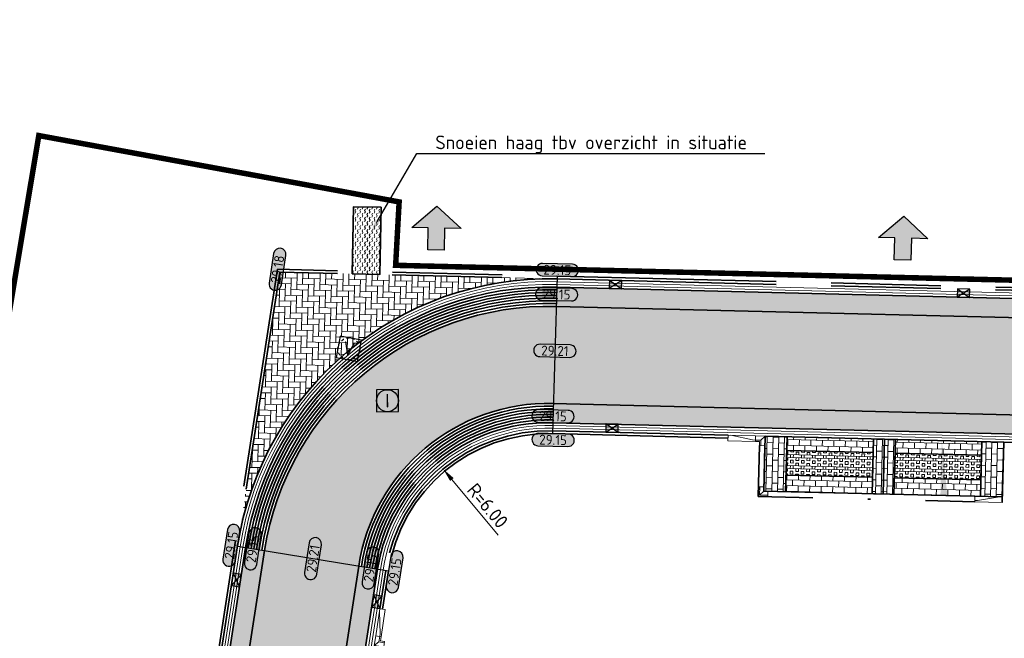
# Model space of a CAD drawing. Header units: metres. Extents: x 199937 to 201628, y 374508 to 375260.
# Tile 139 of 183: x 201252 to 201288, y 375045 to 375068. Entities that reach past the tile are written whole.
import ezdxf
from ezdxf import colors
from ezdxf.entities.mleader import LeaderData, LeaderLine
from ezdxf.enums import TextEntityAlignment as Align
from ezdxf.math import Vec2, Vec3

# ---------------------------------------------------------------- set-up
doc = ezdxf.new("R2010")
doc.units = ezdxf.units.M
for name, pattern in [('HIDDENX2', [0.75, 0.5, -0.25]), ('VH-GELEIDEBAND', [6, 2, -2, 0, -2]), ('VH-OPSLUITBAND_100X200', [16, 8, -2, 4, -2]), ('XX-PROJECTGRENS', [18, 12, -3, 0, -3])]:
    doc.linetypes.add(name, pattern=pattern)
doc.layers.add('000___INRIT-PIJL', color=252, linetype='Continuous')
for name, color, linetype, lineweight in [('B-WE-RI-VWA_RIOOLPUT_VALPUT-S', 20, 'Continuous', 25), ('N-WE-GR-BEPLANTING-A', 92, 'Continuous', 0), ('N-WE-OG-HOOGTELIJN-G', 7, 'Continuous', 25), ('N-WE-RI-ITR_RIOOLPUT-S', 84, 'Continuous', 25), ('N-WE-RI-KOLK-S', 7, 'Continuous', 25), ('N-WE-VH-DWARSHELLING-S', 7, 'Continuous', 25), ('N-WE-VH-GOOT-G', 170, 'Continuous', 35), ('N-WE-VH-KANTOPSLUITING_GELEIDEBAND_50 200-G', 20, 'VH-GELEIDEBAND', 35), ('N-WE-VH-KANTOPSLUITING_GELEIDEBAND_50 200_250_HOEKSTUK-S', 20, 'Continuous', 25), ('N-WE-VH-KANTOPSLUITING_GELEIDEBAND_50 200_250_INRITVERLOOPBAND-S', 20, 'Continuous', 25), ('N-WE-VH-KANTOPSLUITING_OPSLUITBAND_100X200-G', 150, 'VH-OPSLUITBAND_100X200', 35), ('N-WE-VH-KANTVERHARDING_STREKLAAG-G', 60, 'Continuous', 18), ('N-WE-VH-VERHARDING_BETONSTRAATSTEEN-G', 252, 'Continuous', 35), ('N-WE-VH-VERHARDING_GRASBETONSTEEN-A', 72, 'Continuous', 18), ('N-WE-VH-VERHARDING_GRASBETONSTEEN-G', 70, 'Continuous', 35), ('N-WE-VW-MARKERING_PARKEERVAK-G', 7, 'Continuous', 35), ('X-XX-AL-HOOGTELABEL-S', 7, 'Continuous', 25), ('X-XX-AL-M-200', 7, 'Continuous', 18), ('X-XX-AL-T25', 7, 'Continuous', 25)]:
    doc.layers.add(name, color=color, linetype=linetype, lineweight=lineweight)
for name, color, linetype, lineweight, true_color in [('N-WE-GR-BEPLANTING-G', 80, 'Continuous', 35, 0x3fff00), ('N-WE-VH-VERHARDING_BETONSTRAATSTEEN_HEIDE-A', 7, 'Continuous', 0, 0x986657), ('N-WE-VH-VERHARDING_BETONSTRAATSTEEN_ROOD-A', 7, 'Continuous', 0, 0xa92c0a)]:
    doc.layers.add(name, color=color, linetype=linetype, lineweight=lineweight, true_color=true_color)
doc.layers.add('N-WE-KG-GRENS_PROJECT-G', color=7, linetype='XX-PROJECTGRENS', lineweight=35, transparency=0.45)
doc.layers.add('X-XX-AL-HULPLIJN-G', color=7, linetype='Continuous', lineweight=18, plot=False)
doc.styles.add('NLCS-ISO', font='NLCS-ISO.ttf')
doc.styles.add('NLCS-ISO-ANNOTATIEF-T18', font='NLCS-ISO.ttf', dxfattribs={"height": 1.8})
doc.styles.add('NLCS-ISO-ANNOTATIEF-T25', font='NLCS-ISO.ttf', dxfattribs={"height": 2.5})
doc.styles.add('NLCS-ISO-M200-T25', font='NLCS-ISO.ttf', dxfattribs={"height": 0.5})
doc.dimstyles.new('NLCS-M200-T25-PIJL_L2_H1', dxfattribs={"dimscale": 0.2, "dimtxt": 2.5, "dimasz": 2.5, "dimexe": 2, "dimexo": 2, "dimgap": 0.7, "dimtad": 1, "dimzin": 0, "dimdsep": 46, "dimtxsty": 'NLCS-ISO-M200-T25', "dimcen": 0, "dimdle": 2, "dimclrd": 256, "dimclre": 256, "dimclrt": 256, "dimadec": 1, "dimazin": 0, "dimtfac": 1, "dimtdec": 3, "dimtofl": 0, "dimtmove": 0, "dimatfit": 3, "dimfxl": 2, "dimfxlon": 1, "dimtfillclr": 256, "dimtolj": 1, "dimtzin": 0, "dimlwd": -1, "dimlwe": -1, "dimarcsym": 0})
pattern_1 = [(178.58, (201261.3818952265, 375058.6776140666), (-0.2151395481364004, -0.204731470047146), [0.63, -0.21]), (88.57999999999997, (201261.3714871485, 375058.2577430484), (-0.2151395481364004, -0.204731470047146), [0.63, -0.21])]
pattern_2 = [(261.21, (201261.3818952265, 375058.6776140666), (0.1754427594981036, -0.2396243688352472), [0.6299999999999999, -0.21]), (171.21, (201261.7969623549, 375058.6134324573), (0.1754427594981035, -0.2396243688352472), [0.63, -0.21])]
pattern_3 = [(268.58236706, (201279.059164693, 375052.5991040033), (0.2047403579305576, -0.2151310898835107), [0.21, -0.21]), (358.58236706, (201279.059164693, 375052.5991040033), (0.005195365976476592, 0.2099357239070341), [])]
pattern_4 = [(358.58236706, (201123.740729, 375003.373236), (0.2151310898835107, 0.2047403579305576), [0.21, -0.21]), (88.58236706, (201123.740729, 375003.373236), (-0.2099357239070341, 0.005195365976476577), [])]
pattern_5 = [(358.58236706, (201123.7503515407, 375003.4730284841), (0.009895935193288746, 0.3998775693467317), []), (358.58236706, (201123.7478775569, 375003.3730590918), (0.009895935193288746, 0.3998775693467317), []), (268.58236706, (201123.7503515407, 375003.4730284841), (0.3998775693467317, -0.009895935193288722), [-0.09999999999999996, 0.09999999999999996]), (268.58236706, (201123.850320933, 375003.4705545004), (0.3998775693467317, -0.009895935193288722), [-0.09999999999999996, 0.09999999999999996]), (268.58236706, (201123.9502903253, 375003.4680805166), (0.3998775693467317, -0.009895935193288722), [0.09999999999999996, -0.09999999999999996]), (268.58236706, (201124.0502597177, 375003.4656065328), (0.3998775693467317, -0.009895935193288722), [0.09999999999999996, -0.09999999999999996]), (358.58236706, (201123.7454035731, 375003.2730896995), (0.009895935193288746, 0.3998775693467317), [0.1, -0.1]), (358.58236706, (201123.7429295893, 375003.1731203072), (0.009895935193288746, 0.3998775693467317), [0.1, -0.1])]

# ---------------------------------------------------------------- blocks, each defined once
blk = doc.blocks.new('inrit')
h = blk.add_hatch(color=256)
h.dxf.hatch_style = 1
h.paths.add_polyline_path([(0.3000000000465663, 1), (-0.300000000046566, 1), (-0.3000000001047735, 1.799999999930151), (-0.900000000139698, 1.799999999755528), (-2.328301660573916e-10, 2.599999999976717), (0.9000000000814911, 1.799999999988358), (0.2999999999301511, 1.799999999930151)])
at = {"color": 3, "flags": 128}
blk.add_lwpolyline([(0.3000000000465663, 1), (-0.300000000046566, 1), (-0.3000000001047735, 1.799999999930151), (-0.900000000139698, 1.799999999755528), (-2.328301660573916e-10, 2.599999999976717), (0.9000000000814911, 1.799999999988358), (0.2999999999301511, 1.799999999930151), (0.3000000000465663, 1)], dxfattribs=at)
blk = doc.blocks.new('SVH-GELEIDEBAND HOEKSTUK_50 200X250_L350_H90UITW_HD-MM')
at = {"linetype": 'Continuous', "lineweight": 0}
for p, q in [((200, 150), (-1.4210854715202e-14, 150)), ((200, 350), (200, 150)), ((200, 150), (350, 0))]:
    blk.add_line(p, q, dxfattribs=at)
blk.add_lwpolyline([(-1.4210854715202e-14, 200), (150, 200), (150, 350), (350, 350), (350, 0), (-4.263256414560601e-14, 0)], close=True, dxfattribs=at)
blk = doc.blocks.new('SVH-GELEIDEBAND INRITVERLOOPBAND_50 200X200_RECHTS_L1000_HD-MM')
at = {"linetype": 'Continuous', "lineweight": 0}
blk.add_lwpolyline([(0, 0), (-1000, 1.13686837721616e-13), (-1000, 200.0000000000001), (0, 200)], close=True, dxfattribs=at)
blk.add_lwpolyline([(-900, 1.023181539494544e-13), (-100, 150), (0, 150)], dxfattribs=at)
blk = doc.blocks.new('SVH-GELEIDEBAND INRITVERLOOPBAND_50 200X200_LINKS_L1000_HD-MM')
at = {"linetype": 'Continuous', "lineweight": 0}
blk.add_lwpolyline([(0, 0), (1000, 1.13686837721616e-13), (1000, 200.0000000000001), (0, 200)], close=True, dxfattribs=at)
blk.add_lwpolyline([(900, 1.023181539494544e-13), (100, 150), (0, 150)], dxfattribs=at)
blk = doc.blocks.new('SVH-GELEIDEBAND HOEKSTUK_50 200X250_L150_H90INW_HD-MM')
at = {"linetype": 'Continuous', "lineweight": 0}
blk.add_line((150, 0), (300, 150), dxfattribs=at)
blk.add_lwpolyline([(150, 0), (0, 0), (0, 200), (350, 200), (350, -150), (150, -150)], close=True, dxfattribs=at)
blk.add_lwpolyline([(300, -150), (300, 150), (0, 150)], dxfattribs=at)
blk = doc.blocks.new('*U283')
h = blk.add_hatch(color=253)
h.dxf.hatch_style = 1
edge = h.paths.add_edge_path()
edge.add_line((2.726055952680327, 1.132202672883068), (-2.726055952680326, 1.132202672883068))
edge.add_arc((-2.726055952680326, 0), 1.132202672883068, 90, 270)
edge.add_line((-2.726055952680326, -1.132202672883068), (2.726055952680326, -1.132202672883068))
edge.add_arc((2.726055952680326, 3.697785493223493e-32), 1.132202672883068, 270, 450)
blk.add_lwpolyline([(2.726055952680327, 1.132202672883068), (-2.726055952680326, 1.132202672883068, 0.9999999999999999), (-2.726055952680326, -1.132202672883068), (2.726055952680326, -1.132202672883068, 0.9999999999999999)], format="xyb", close=True)
at = {"style": 'NLCS-ISO-ANNOTATIEF-T18'}
blk.add_attdef('HGT', text='', height=1.8, dxfattribs=at).set_placement((-0.002853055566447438, -0.0004570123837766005), align=Align.MIDDLE_CENTER)
blk = doc.blocks.new('SRI-PUT_INSPECTIE-SO')
at = {"lineweight": -3, "flags": 128}
blk.add_lwpolyline([(-1.999999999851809, -2.000000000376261), (2.000000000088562, -2.000000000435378), (2.000000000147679, 1.999999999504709), (-2.00000000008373, 1.999999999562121)], close=True, dxfattribs=at)
at = {"lineweight": -3, "ltscale": 1.5}
blk.add_circle((0, -7.105427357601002e-14), 1.999999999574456, dxfattribs=at)
at = {"ltscale": 0.1, "style": 'NLCS-ISO'}
blk.add_text('I', height=2.5, dxfattribs=at).set_placement((-0.002795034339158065, -0.007140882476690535), align=Align.MIDDLE_CENTER)
blk = doc.blocks.new('SRI-PUT_VALPUT-SO')
at = {"lineweight": -3, "flags": 128}
blk.add_lwpolyline([(-1.999999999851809, -2.00000000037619), (2.000000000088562, -2.000000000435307), (2.000000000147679, 1.99999999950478), (-2.00000000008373, 1.999999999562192)], close=True, dxfattribs=at)
at = {"linetype": 'HIDDENX2', "lineweight": -3, "ltscale": 0.25}
blk.add_circle((0, 0), 1.999999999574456, dxfattribs=at)
at = {"ltscale": 0.1, "style": 'NLCS-ISO'}
blk.add_text('V', height=2.5, dxfattribs=at).set_placement((-0.002795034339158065, -0.007140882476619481), align=Align.MIDDLE_CENTER)
blk = doc.blocks.new('*U428')
blk.add_solid([(0, 0), (2.469658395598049, 0.25), (4.939316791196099, 0)])
blk = doc.blocks.new('*U429')
blk.add_solid([(0, 0), (0, -0.25), (2.000045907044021, 0)])
blk = doc.blocks.new('*U430')
blk.add_solid([(0, 0), (0, -0.25), (4.939316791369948, 0)])
blk = doc.blocks.new('*D551')
at = {"layer": 'Defpoints', "color": 0, "transparency": 16777216}
for p in [(201267.3332985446, 375051.5032542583), (201271.172654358, 375046.8924683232)]:
    blk.add_point(p, dxfattribs=at)
at = {"layer": 'X-XX-AL-M-200', "transparency": 16777216}
blk.add_line((201269.3361624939, 375049.0979609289), (201267.6532448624, 375051.1190220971), dxfattribs=at)
blk.add_solid([(201267.7172835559, 375051.1723464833), (201267.5892061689, 375051.0656977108), (201267.3332985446, 375051.5032542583)], dxfattribs=at)
at = {"layer": 'X-XX-AL-M-200', "transparency": 16777216, "insert": (201268.9543779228, 375050.1659335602), "char_height": 0.5, "attachment_point": 5, "rotation": 309.78381406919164, "style": 'NLCS-ISO-M200-T25', "bg_fill": 3, "box_fill_scale": 1.1, "bg_fill_color": 256, "bg_fill_true_color": 13158600, "bg_fill_transparency": 0}
blk.add_mtext('\\A1;R=6.00', dxfattribs=at)
blk = doc.blocks.new('N-SRI-KOLK_STRAAT_450X300-SO')
h = blk.add_hatch(color=256)
h.dxf.hatch_style = 1
h.paths.add_polyline_path([(-7.127631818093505e-14, 0.7499999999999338), (-1.125000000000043, 1.49999999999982), (-1.125000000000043, 4.75175454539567e-14)])
h.paths.add_polyline_path([(1.1249999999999, 4.75175454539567e-14), (1.1249999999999, 1.49999999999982), (-7.122080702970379e-14, 0.7499999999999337)])
for p, q in [((-1.125000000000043, 4.75175454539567e-14), (1.1249999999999, 1.49999999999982)), ((1.1249999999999, 4.75175454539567e-14), (-1.125000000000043, 1.49999999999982))]:
    blk.add_line(p, q)
at = {"flags": 128}
blk.add_lwpolyline([(-1.125000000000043, 4.75175454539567e-14), (1.1249999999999, 4.75175454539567e-14), (1.1249999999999, 1.49999999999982), (-1.125000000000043, 1.49999999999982)], close=True, dxfattribs=at)

msp = doc.modelspace()

# ---------------------------------------------------------------- hatches: boundary and pattern name
at = {"layer": 'N-WE-GR-BEPLANTING-A', "true_color": 0x52a500}
h = msp.add_hatch(dxfattribs=at)
h.set_pattern_fill('AGR-BEPLANTING_SOORT_02-SO', color=74, scale=0.2, pattern_type=2)
h.set_pattern_definition([(59.99999999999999, (201123.740729, 375003.3732360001), (-0.08660261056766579, 0.1499998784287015), [0.0577352, -0.11547]), (59.99999999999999, (201123.740729, 375003.473236), (-0.08660261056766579, 0.1499998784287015), [0.0577352, -0.11547]), (300.0000000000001, (201123.740729, 375003.473236), (0.1732050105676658, 1.215712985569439e-07), [0.0577352, -0.11547])])
h.paths.add_polyline_path([(201265.0700000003, 375061.0379999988), (201264.070186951, 375061.057335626), (201264.0229009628, 375058.6122560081), (201265.0226094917, 375058.5875158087)])
at = {"layer": 'N-WE-VH-VERHARDING_BETONSTRAATSTEEN_HEIDE-A', "true_color": 0x986657}
h = msp.add_hatch(dxfattribs=at)
h.set_pattern_fill('AVH-HEI_BSS_KEIFRMT_KEPER-SO', color=25, scale=2, angle=178.58, pattern_type=2)
h.set_pattern_definition(pattern_1)
edge = h.paths.add_edge_path()
edge.add_line((201271.4776886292, 375058.1276864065), (201271.4565484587, 375057.4280161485))
edge.add_line((201271.4565484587, 375057.4280161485), (201295.4396990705, 375056.8344653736))
edge.add_arc((201297.299253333, 375106.2333244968), 49.43384695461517, 267.8441945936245, 302.2170747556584)
edge.add_line((201323.6538424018, 375064.4105931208), (201323.6954409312, 375064.4380098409))
edge.add_line((201323.6954409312, 375064.4380098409), (201323.2947894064, 375065.0123095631))
edge.add_line((201323.2947894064, 375065.0123095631), (201323.2746218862, 375064.9990175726))
edge.add_arc((201297.2992533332, 375106.233324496), 48.73384695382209, 267.83891196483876, 302.2086947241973, ccw=False)
edge.add_line((201295.4615409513, 375057.5341391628), (201271.4776886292, 375058.1276864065))
h = msp.add_hatch(dxfattribs=at)
h.set_pattern_fill('AVH-HEI_BSS_KEIFRMT_KEPER-SO', color=25, scale=2, angle=178.58, pattern_type=2)
h.set_pattern_definition(pattern_1)
edge = h.paths.add_edge_path()
edge.add_line((201271.3496561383, 375053.8902311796), (201271.3285153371, 375053.1905400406))
edge.add_line((201271.3285153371, 375053.1905400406), (201295.3080798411, 375052.5971078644))
edge.add_arc((201297.2992533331, 375106.2333244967), 53.67316374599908, 267.8739464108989, 302.2642711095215)
edge.add_line((201325.9513380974, 375060.8475718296), (201326.121853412, 375060.9599549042))
edge.add_line((201326.121853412, 375060.9599549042), (201325.7212018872, 375061.5342546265))
edge.add_line((201325.7212018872, 375061.5342546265), (201325.5718743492, 375061.4358359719))
edge.add_arc((201297.299253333, 375106.2333244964), 52.97316374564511, 267.86928109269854, 302.25687035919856, ccw=False)
edge.add_line((201295.3297381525, 375053.2967861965), (201271.3496561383, 375053.8902311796))
h = msp.add_hatch(dxfattribs=at)
h.set_pattern_fill('AVH-HEI_BSS_KEIFRMT_KEPER-SO', color=25, scale=2, angle=178.58, pattern_type=2)
h.set_pattern_definition(pattern_1)
h.paths.add_polyline_path([(201271.4867487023, 375058.4275450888), (201261.3818952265, 375058.6776140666), (201259.8373010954, 375048.6883784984, -0.3770102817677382)])
h = msp.add_hatch(dxfattribs=at)
h.set_pattern_fill('AVH-HEI_BSS_KEIFRMT_KEPER-SO', color=25, scale=2, angle=261.21, pattern_type=2)
h.set_pattern_definition(pattern_2)
edge = h.paths.add_edge_path()
edge.add_line((201260.8246202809, 375048.5295125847), (201260.13379044, 375048.6426174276))
edge.add_arc((201271.2022405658, 375046.9310649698), 11.20000000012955, 171.2097780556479, 171.2102019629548)
edge.add_line((201260.1337777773, 375048.6425355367), (201254.8323812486, 375014.3572189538))
edge.add_line((201254.8323812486, 375014.3572189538), (201255.5242917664, 375014.2511030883))
edge.add_line((201255.5242917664, 375014.2511030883), (201260.8246202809, 375048.5295125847))
h = msp.add_hatch(dxfattribs=at)
h.set_pattern_fill('AVH-HEI_BSS_KEIFRMT_KEPER-SO', color=25, scale=2, angle=261.21, pattern_type=2)
h.set_pattern_definition(pattern_2)
edge = h.paths.add_edge_path()
edge.add_line((201264.9465643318, 375047.8546548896), (201264.2557367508, 375047.9677593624))
edge.add_arc((201271.1726543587, 375046.8924683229), 7.000000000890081, 171.1636360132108, 171.2149470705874)
edge.add_line((201264.2547765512, 375047.9615645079), (201258.9628769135, 375013.7188877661))
edge.add_line((201258.9628769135, 375013.7188877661), (201259.6546646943, 375013.6119781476))
edge.add_line((201259.6546646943, 375013.6119781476), (201264.9465643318, 375047.8546548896))
at = {"layer": 'N-WE-VH-VERHARDING_BETONSTRAATSTEEN_ROOD-A'}
h = msp.add_hatch(dxfattribs=at)
h.set_pattern_fill('AVH-ROO_BSS_KEIFRMT_KEPER-SO', color=36, scale=2, angle=43.58236706, pattern_type=2)
h.set_pattern_definition([(43.58236706, (201262.2358382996, 375057.6561750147), (0.007347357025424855, 0.2968939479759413), [0.63, -0.21]), (313.58236706, (201261.9462917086, 375057.9604163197), (0.007347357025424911, 0.2968939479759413), [0.63, -0.21])])
edge = h.paths.add_edge_path()
edge.add_arc((201271.2022405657, 375046.9310649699), 10.50000000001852, 88.58236706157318, 171.2102019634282)
edge.add_line((201260.8255567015, 375048.5355686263), (201255.5242917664, 375014.2511030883))
edge.add_arc((201269.4279901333, 375012.1366760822), 14.0635567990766, 171.3529084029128, 234.3801123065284)
edge.add_line((201261.2373019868, 375000.7044296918), (201262.9505148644, 375003.8467222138))
edge.add_arc((201267.7232507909, 375011.4769903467), 9.000000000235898, 171.2149470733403, 237.9740033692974, ccw=False)
edge.add_line((201258.8288364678, 375012.8515425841), (201264.2547765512, 375047.961564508))
edge.add_arc((201271.1726543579, 375046.8924683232), 7.000000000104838, 88.58236706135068, 171.2149470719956, ccw=False)
edge.add_line((201271.3458332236, 375053.8903257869), (201295.3297381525, 375053.2967861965))
edge.add_arc((201297.299253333, 375106.2333244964), 52.9731637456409, 267.8692810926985, 302.2568703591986)
edge.add_line((201325.5718743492, 375061.4358359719), (201325.7212018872, 375061.5342546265))
edge.add_line((201325.7212018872, 375061.5342546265), (201323.6954409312, 375064.4380098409))
edge.add_arc((201297.3005118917, 375106.2221914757), 49.42276918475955, 267.8422510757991, 302.28046636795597, ccw=False)
edge.add_line((201295.4396990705, 375056.8344653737), (201271.4620088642, 375057.4278511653))
h = msp.add_hatch(dxfattribs=at)
h.set_pattern_fill('AVH-ROO_BSS_KEIFRMT_HALFST-SO', color=36, scale=2, angle=-1.417632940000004, pattern_type=2)
h.set_pattern_definition(pattern_4)
h.paths.add_polyline_path([(201279.8685423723, 375052.6791046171), (201279.0687872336, 375052.6988964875), (201279.0193075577, 375050.6995086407), (201279.8190626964, 375050.6797167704)])
h = msp.add_hatch(dxfattribs=at)
h.set_pattern_fill('AVH-ROO_BSS_KEIFRMT_HALFST-SO', color=36, scale=2, angle=-91.41763294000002, pattern_type=2)
h.set_pattern_definition(pattern_3)
h.paths.add_polyline_path([(201283.0175782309, 375052.6011741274), (201279.8685423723, 375052.6791046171), (201279.8561724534, 375052.1792576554), (201283.005208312, 375052.1013271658)])
h = msp.add_hatch(dxfattribs=at)
h.set_pattern_fill('AVH-ROO_BSS_KEIFRMT_HALFST-SO', color=36, scale=2, angle=-1.417632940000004, pattern_type=2)
h.set_pattern_definition(pattern_4)
h.paths.add_polyline_path([(201283.8172625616, 375052.578521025), (201283.0175782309, 375052.6011741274), (201282.968098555, 375050.6017862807), (201283.767804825, 375050.5800197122)])
h = msp.add_hatch(dxfattribs=at)
h.set_pattern_fill('AVH-ROO_BSS_KEIFRMT_HALFST-SO', color=36, scale=2, angle=-91.41763294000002, pattern_type=2)
h.set_pattern_definition(pattern_3)
h.paths.add_polyline_path([(201286.9735177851, 375052.5032748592), (201283.8173333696, 375052.581382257), (201283.8049634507, 375052.0815352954), (201286.9611478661, 375052.0034278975)])
h = msp.add_hatch(dxfattribs=at)
h.set_pattern_fill('AVH-ROO_BSS_KEIFRMT_HALFST-SO', color=36, scale=2, angle=-1.417632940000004, pattern_type=2)
h.set_pattern_definition(pattern_4)
h.paths.add_polyline_path([(201287.7661243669, 375052.4836598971), (201286.9663692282, 375052.5034517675), (201286.9168895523, 375050.5040639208), (201287.716644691, 375050.4842720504)])
h = msp.add_hatch(dxfattribs=at)
h.set_pattern_fill('AVH-ROO_BSS_KEIFRMT_HALFST-SO', color=36, scale=2, angle=-91.41763294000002, pattern_type=2)
h.set_pattern_definition(pattern_3)
h.paths.add_polyline_path([(201282.9829424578, 375051.2016026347), (201279.8339065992, 375051.2795331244), (201279.8190626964, 375050.6797167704), (201282.9681204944, 375050.6026728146)])
h = msp.add_hatch(dxfattribs=at)
h.set_pattern_fill('AVH-ROO_BSS_KEIFRMT_HALFST-SO', color=36, scale=2, angle=-91.41763294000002, pattern_type=2)
h.set_pattern_definition(pattern_3)
h.paths.add_polyline_path([(201286.9317334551, 375051.1038802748), (201283.7826975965, 375051.1818107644), (201283.7678536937, 375050.5819944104), (201286.9240381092, 375050.5038870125)])
at = {"layer": 'N-WE-VH-VERHARDING_GRASBETONSTEEN-A'}
h = msp.add_hatch(dxfattribs=at)
h.set_pattern_fill('AVH-GRASBETONSTEEN_01-SO', color=256, scale=0.2, angle=-91.41763294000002, pattern_type=2)
h.set_pattern_definition(pattern_5)
h.paths.add_polyline_path([(201279.8561724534, 375052.1792576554), (201279.8339065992, 375051.2795331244), (201282.9829424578, 375051.2016026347), (201283.005208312, 375052.1013271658)])
h = msp.add_hatch(dxfattribs=at)
h.set_pattern_fill('AVH-GRASBETONSTEEN_01-SO', color=256, scale=0.2, angle=-91.41763294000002, pattern_type=2)
h.set_pattern_definition(pattern_5)
h.paths.add_polyline_path([(201286.9317334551, 375051.1038802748), (201286.9539993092, 375052.0036048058), (201283.8049634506, 375052.0815352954), (201283.7826975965, 375051.1818107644)])

# ---------------------------------------------------------------- linework, layer by layer
at = {"layer": 'N-WE-GR-BEPLANTING-G'}
msp.add_lwpolyline([(201264.0229009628, 375058.6122560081), (201265.0226094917, 375058.5875158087), (201265.0700000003, 375061.0379999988), (201264.070186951, 375061.057335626)], close=True, dxfattribs=at)
at = {"layer": 'N-WE-KG-GRENS_PROJECT-G', "const_width": 0.2}
msp.add_lwpolyline([(201208.1840248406, 374999.9396808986, -0.02820962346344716), (201229.0227239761, 374996.3829187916), (201236.3933369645, 374994.8695949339), (201242.0612077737, 375000.5695709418), (201252.5943470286, 375063.6505556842), (201265.7297992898, 375061.2332996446), (201265.6020012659, 375058.9232998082), (201294.7088647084, 375058.2225901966), (201302.5179274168, 375058.3253856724), (201309.5267973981, 375059.7019339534), (201315.7963480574, 375061.7483866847), (201322.2943730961, 375065.1251297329), (201326.0550264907, 375067.7388620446), (201330.2565658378, 375071.0531604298)], format="xyb", dxfattribs=at)
at = {"layer": 'N-WE-OG-HOOGTELIJN-G'}
for points in [[(201271.4892226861, 375058.527514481), (201271.3186194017, 375052.7906624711)], [(201259.8373139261, 375048.6884614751), (201265.341871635, 375047.7935636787)]]:
    msp.add_lwpolyline(points, dxfattribs=at)
at = {"layer": 'N-WE-VH-GOOT-G'}
for points in [[(201260.2436256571, 375000.5776943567, -0.2687962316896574), (201254.8323812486, 375014.3572189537), (201260.1337777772, 375048.6425355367, -0.3770102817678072), (201271.4793267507, 375058.1276369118), (201295.4615409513, 375057.5341391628, 0.1511009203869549), (201323.2746218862, 375064.9990175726), (201323.8560388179, 375065.3822173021, 0.06930109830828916), (201334.2784653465, 375074.5439216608), (201340.4745033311, 375081.7335923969, -0.08565363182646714), (201354.6580731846, 375092.2803838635), (201374.6415686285, 375102.0908667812, 0.4098168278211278), (201378.4885900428, 375113.0867307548), (201367.6345771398, 375136.0627395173)], [(201259.8373139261, 375048.6884614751, -0.377008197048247), (201271.4867487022, 375058.4275450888)], [(201262.3185787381, 374999.1970733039, -0.3146213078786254), (201254.8323812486, 375014.3572189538), (201260.13379044, 375048.6426174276)]]:
    msp.add_lwpolyline(points, format="xyb", dxfattribs=at)
msp.add_lwpolyline([(201346.0409885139, 375037.7752737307), (201335.4937729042, 375059.915081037, 0.4552800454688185), (201327.7923612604, 375062.0609516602), (201325.9513380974, 375060.8475718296, -0.1511925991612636), (201295.3080798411, 375052.5971078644), (201271.328515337, 375053.1905400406, 0.3770339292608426), (201264.9465643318, 375047.8546548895), (201259.5206242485, 375012.7446329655, 0.4193930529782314), (201266.6005863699, 375003.2532670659), (201296.5615615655, 374999.1631342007, 0.04701939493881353), (201309.8765230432, 374998.7651567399, 0.04846278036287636), (201327.0976935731, 375001.2102095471, 0.02282844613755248), (201336.8700333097, 375004.0242360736, 0.04651418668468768), (201353.1858113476, 375011.2721151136, 0.3948912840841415), (201355.3786299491, 375018.1745004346)], format="xyb", close=True, dxfattribs=at)
at = {"layer": 'N-WE-VH-KANTOPSLUITING_GELEIDEBAND_50 200-G'}
for points in [[(201278.8601513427, 375052.3541170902), (201278.8144209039, 375050.5045218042), (201286.7119990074, 375050.3089198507)], [(201279.0600948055, 375052.3491735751), (201279.0193075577, 375050.6995086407), (201286.7169507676, 375050.5090118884)]]:
    msp.add_lwpolyline(points, dxfattribs=at)
at = {"layer": 'N-WE-VH-KANTOPSLUITING_OPSLUITBAND_100X200-G'}
for points in [[(201265.0274289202, 375046.4136351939), (201265.2430448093, 375047.8088364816, -0.3770339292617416), (201271.3210933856, 375052.8906318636), (201277.7191996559, 375052.7324510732)], [(201265.1262557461, 375046.3983623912), (201265.3418716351, 375047.793563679, -0.3770339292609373), (201271.3186194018, 375052.7906624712), (201277.7167269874, 375052.6324712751)]]:
    msp.add_lwpolyline(points, format="xyb", dxfattribs=at)
msp.add_lwpolyline([(201287.7116924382, 375050.2841601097), (201287.7661243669, 375052.4836598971), (201289.7655203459, 375052.4341800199), (201289.7110927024, 375050.2348533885)], dxfattribs=at)
at = {"layer": 'N-WE-VH-KANTVERHARDING_STREKLAAG-G'}
for points in [[(201262.2375699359, 374999.0139519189, -0.3149702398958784), (201254.6346931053, 375014.3875414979), (201259.9361390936, 375048.6731779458)], [(201262.2856228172, 374999.1016498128, -0.3149680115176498), (201254.7335371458, 375014.3723800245), (201260.0349645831, 375048.6578964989)]]:
    msp.add_lwpolyline(points, format="xyb", dxfattribs=at)
at = {"layer": 'N-WE-VH-VERHARDING_BETONSTRAATSTEEN-G'}
for points in [[(201255.5242917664, 375014.2511030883), (201260.8255567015, 375048.5355686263, -0.3770102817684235), (201271.4620088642, 375057.4278511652), (201295.4396990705, 375056.8344653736, 0.1511147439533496), (201323.6538424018, 375064.4105931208), (201323.6954409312, 375064.4380098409)], [(201325.7212018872, 375061.5342546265), (201325.5718743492, 375061.4358359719, -0.1511803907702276), (201295.3297381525, 375053.2967861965), (201271.3458332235, 375053.8903257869, 0.3770339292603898), (201264.2547765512, 375047.961564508), (201258.9628769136, 375013.7188877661)]]:
    msp.add_lwpolyline(points, format="xyb", dxfattribs=at)
at = {"layer": 'N-WE-VH-VERHARDING_BETONSTRAATSTEEN-G', "color": 25, "true_color": 0x986657}
for points in [[(201260.232480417, 375048.6264595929), (201260.2326033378, 375048.6272545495, -0.3769540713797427), (201271.474668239, 375058.0277213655)], [(201260.3311703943, 375048.6103017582), (201260.3314288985, 375048.6119735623, -0.3769393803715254), (201271.4716481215, 375057.9277653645)], [(201260.4298603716, 375048.5941439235), (201260.4302544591, 375048.5966925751, -0.3769244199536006), (201271.4686280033, 375057.8278093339)], [(201260.5285503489, 375048.5779860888), (201260.5290800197, 375048.5814115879, -0.3769091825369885), (201271.4656078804, 375057.7278532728)], [(201260.6272403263, 375048.5618282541), (201260.6279055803, 375048.5661306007, -0.3768936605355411), (201271.4625877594, 375057.6278971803)], [(201260.7259303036, 375048.5456704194), (201260.7267311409, 375048.5508496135, -0.3768778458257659), (201271.4595676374, 375057.5279410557)], [(201271.3466360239, 375053.7902753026), (201271.3433592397, 375053.7903563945, 0.3768115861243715), (201264.3544260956, 375047.9516016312, 0.3768115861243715)], [(201271.3436159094, 375053.6903194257), (201271.340885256, 375053.6903870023, 0.3768459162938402), (201264.4531155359, 375047.9354438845, 0.3768459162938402)], [(201271.3405957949, 375053.5903635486), (201271.3384112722, 375053.5904176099, 0.3768812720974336), (201264.5518050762, 375047.9192861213, 0.3768812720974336)], [(201271.3375756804, 375053.4904076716), (201271.3359372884, 375053.4904482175, 0.3769177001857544), (201264.6504947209, 375047.903128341, 0.3769177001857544)], [(201271.3345555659, 375053.3904517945), (201271.3334633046, 375053.3904788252, 0.3769552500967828), (201264.749184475, 375047.8869705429, 0.3769552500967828)], [(201271.3315354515, 375053.2904959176), (201271.3309893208, 375053.2905094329, 0.3769939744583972), (201264.8478743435, 375047.870812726, 0.3769939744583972)]]:
    msp.add_lwpolyline(points, format="xyb", dxfattribs=at)
at = {"layer": 'N-WE-VH-VERHARDING_GRASBETONSTEEN-G'}
for points in [[(201283.005208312, 375052.1013271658), (201279.8561724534, 375052.1792576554), (201279.8339065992, 375051.2795331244), (201282.9829424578, 375051.2016026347), (201283.005208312, 375052.1013271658)], [(201283.8049634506, 375052.0815352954), (201286.9539993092, 375052.0036048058), (201286.9317334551, 375051.1038802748), (201283.7826975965, 375051.1818107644), (201283.8049634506, 375052.0815352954)]]:
    msp.add_lwpolyline(points, close=True, dxfattribs=at)
at = {"layer": 'N-WE-VW-MARKERING_PARKEERVAK-G'}
for points in [[(201279.0193081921, 375050.699508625), (201279.0687916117, 375052.6990733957)], [(201279.0687916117, 375052.6990733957), (201287.7661243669, 375052.4836598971)], [(201279.8190846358, 375050.6806033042), (201279.8685423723, 375052.679104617)], [(201282.9681204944, 375050.6026728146), (201283.0175782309, 375052.6011741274)], [(201283.3679980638, 375050.5927768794), (201283.4174558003, 375052.5912781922)], [(201283.767804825, 375050.5800197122), (201283.8172625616, 375052.578521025)], [(201286.9168852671, 375050.5038907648), (201286.9663692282, 375052.5034517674)], [(201287.7166404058, 375050.4840988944), (201287.7661243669, 375052.4836598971)], [(201279.0121590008, 375050.699685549), (201287.716644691, 375050.4842720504)]]:
    msp.add_lwpolyline(points, dxfattribs=at)
at = {"layer": 'X-XX-AL-HULPLIJN-G'}
for points in [[(201271.4867487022, 375058.4275450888), (201271.328515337, 375053.1905400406)], [(201264.9465643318, 375047.8546548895), (201260.13379044, 375048.6426174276)]]:
    msp.add_lwpolyline(points, dxfattribs=at)

# ---------------------------------------------------------------- block references
at = {"layer": '000___INRIT-PIJL', "rotation": 358.3710425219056}
msp.add_blockref('inrit', (201284.0499745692, 375058.1166765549, 29.11828651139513), dxfattribs=at)
at = {"layer": 'B-WE-RI-VWA_RIOOLPUT_VALPUT-S', "xscale": 0.2, "yscale": 0.2, "zscale": 0.2, "rotation": 349.4598148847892}
msp.add_blockref('SRI-PUT_VALPUT-SO', (201263.8950124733, 375055.8803961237, 29.18303112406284), dxfattribs=at)
at = {"layer": 'N-WE-RI-ITR_RIOOLPUT-S', "xscale": 0.2, "yscale": 0.2, "zscale": 0.2, "rotation": 0.471205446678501}
msp.add_blockref('SRI-PUT_INSPECTIE-SO', (201265.303976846, 375053.9913840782), dxfattribs=at)
at = {"layer": 'N-WE-RI-KOLK-S', "xscale": 0.2, "yscale": 0.2, "zscale": 0.2}
for p, rotation in [((201273.6206113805, 375058.3747375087), 178.5823670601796), ((201286.3016216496, 375058.0609153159), 178.4943848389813), ((201273.4836964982, 375052.8371656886), 358.5837612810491), ((201259.651218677, 375047.4849418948), 261.2102019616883), ((201265.0636540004, 375046.6480394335), 81.21494707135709)]:
    msp.add_blockref('N-SRI-KOLK_STRAAT_450X300-SO', p, dxfattribs=dict(at, rotation=rotation))
at = {"layer": 'N-WE-VH-DWARSHELLING-S'}
for name, p, rotation in [('*U428', (201272.7278507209, 375058.096739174), 268.5823670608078), ('*U430', (201285.2721433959, 375052.8454713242), 88.58236706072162), ('*U429', (201285.460427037, 375050.5401075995), 88.58236706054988)]:
    msp.add_blockref(name, p, dxfattribs=dict(at, rotation=rotation))
at = {"layer": 'N-WE-VH-KANTOPSLUITING_GELEIDEBAND_50 200_250_HOEKSTUK-S', "xscale": 0.001, "yscale": 0.001, "zscale": 0.001}
for name, p, rotation in [('SVH-GELEIDEBAND HOEKSTUK_50 200X250_L350_H90UITW_HD-MM', (201279.0601358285, 375052.3491725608), 88.5836753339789), ('SVH-GELEIDEBAND HOEKSTUK_50 200X250_L150_H90INW_HD-MM', (201279.1692616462, 375050.695797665), 178.5823670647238), ('SVH-GELEIDEBAND HOEKSTUK_50 200X250_L350_H90UITW_HD-MM', (201264.8747008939, 375045.4253669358), 261.2149470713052)]:
    msp.add_blockref(name, p, dxfattribs=dict(at, rotation=rotation))
at = {"layer": 'N-WE-VH-KANTOPSLUITING_GELEIDEBAND_50 200_250_INRITVERLOOPBAND-S', "xscale": 0.001, "yscale": 0.001, "zscale": 0.001}
for name, p, rotation in [('SVH-GELEIDEBAND INRITVERLOOPBAND_50 200X200_LINKS_L1000_HD-MM', (201278.7188937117, 375052.7077165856), 178.5832678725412), ('SVH-GELEIDEBAND INRITVERLOOPBAND_50 200X200_RECHTS_L1000_HD-MM', (201286.7169464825, 375050.5088387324), 178.5823670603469), ('SVH-GELEIDEBAND INRITVERLOOPBAND_50 200X200_RECHTS_L1000_HD-MM', (201264.8747008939, 375045.4253669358), 261.2149470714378)]:
    msp.add_blockref(name, p, dxfattribs=dict(at, rotation=rotation))
at = {"layer": 'X-XX-AL-HOOGTELABEL-S', "xscale": 0.2, "yscale": 0.2, "zscale": 0.2}
for p, rotation, values in [((201261.2965009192, 375058.7797579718), 81.2102019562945, {'HGT': '29.18'}), ((201271.4698344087, 375057.8677374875), 358.5823670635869, {'HGT': '29.15'}), ((201271.4076320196, 375055.8090425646), 358.5823670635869, {'HGT': '29.21'}), ((201271.3356659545, 375053.4272020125), 358.5823670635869, {'HGT': '29.15'}), ((201271.3417611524, 375052.563580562), 358.5823670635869, {'HGT': '29.15'}), ((201259.6135327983, 375048.7230638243), 81.2102019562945, {'HGT': '29.15'}), ((201260.3967783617, 375048.5975071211), 81.2102019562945, {'HGT': '29.15'}), ((201262.5895927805, 375048.241012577), 81.2102019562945, {'HGT': '29.21'}), ((201264.6831611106, 375047.8977800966), 81.2102019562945, {'HGT': '29.15'}), ((201265.5656527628, 375047.7589613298), 81.2102019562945, {'HGT': '29.15'})]:
    msp.add_blockref('*U283', p, dxfattribs=dict(at, rotation=rotation)).add_auto_attribs(values)

# ---------------------------------------------------------------- next in the draw order: leaders
at = {"layer": 'X-XX-AL-T25'}
ml = msp.add_multileader_mtext('Standard', dxfattribs=at)
ml.set_content('Snoeien haag tbv overzicht in situatie', color=256, style='NLCS-ISO-ANNOTATIEF-T25')
ml.set_leader_properties(color=256, linetype='ByLayer', lineweight=-1)
ml.build(insert=Vec2(0, 0))
ml.multileader.update_dxf_attribs({"text_left_attachment_type": 5, "text_right_attachment_type": 5, "dogleg_length": 2.5, "arrow_head_size": 0.5, "scale": 0.2})
ctx = ml.context
ctx.base_point, ctx.scale, ctx.char_height, ctx.arrow_head_size, ctx.landing_gap_size, ctx.plane_origin = Vec3(201266.8710338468, 375063.0019513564), 0.2, 0.5, 0.5, 0.18, Vec3(201264.6848823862, 375060.0814513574)
ctx.left_attachment, ctx.right_attachment = 5, 5
notes = []
notes.append((ctx, [(0, (1, 1, 0), (201266.3710338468, 375063.0019513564), (1, 0), 0.5, [(0, [(201264.6848823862, 375060.0814513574)], 0, [])])]))
ctx.mtext.insert, ctx.mtext.flow_direction = Vec3(201267.0510338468, 375063.6519513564), 5
ctx.mtext.has_bg_fill, ctx.mtext.bg_color, ctx.mtext.bg_scale_factor, ctx.mtext.bg_transparency, ctx.mtext.use_window_bg_color = 1, -1027028792, 1.5, 0, 1
for ctx, leaders in notes:
    for number, flags, end, landing, length, lines in leaders:
        leader = LeaderData()
        leader.index, (leader.has_last_leader_line, leader.has_dogleg_vector, leader.attachment_direction) = number, flags
        leader.last_leader_point, leader.dogleg_vector, leader.dogleg_length = Vec3(end), Vec3(landing), length
        for number, points, colour, breaks in lines:
            line = LeaderLine()
            line.index, line.vertices, line.color, line.breaks = number, Vec3.list(points), colors.encode_raw_color(colour), breaks
            leader.lines.append(line)
        ctx.leaders.append(leader)

# ---------------------------------------------------------------- next in the draw order: linework, layer by layer
at = {"layer": 'N-WE-VH-KANTOPSLUITING_OPSLUITBAND_100X200-G'}
for points in [[(201378.1269163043, 375112.9158737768, -0.4098168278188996), (201374.4652935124, 375102.4499309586), (201354.4796240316, 375092.6383807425, 0.08571275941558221), (201340.1779133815, 375082.0021644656), (201333.9754606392, 375074.8050502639, -0.06930109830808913), (201323.6359162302, 375065.7162024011), (201323.0579437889, 375065.3352728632, -0.151092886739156), (201295.4740366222, 375057.9339523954), (201261.2965009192, 375058.7797579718), (201257.7071548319, 375035.5666543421)], [(201378.217334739, 375112.9585880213, -0.409816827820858), (201374.5093622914, 375102.3601649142), (201354.5242355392, 375092.5488811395, 0.08569804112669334), (201340.2520631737, 375081.9350241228), (201334.051211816, 375074.7397681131, -0.06930109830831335), (201323.6909468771, 375065.6327061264), (201323.112111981, 375065.2512081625, -0.1510949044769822), (201295.4709116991, 375057.8339991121), (201261.3818952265, 375058.6776140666), (201257.8059803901, 375035.5513733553)]]:
    msp.add_lwpolyline(points, format="xyb", dxfattribs=at)
at = {"layer": 'N-WE-VH-KANTVERHARDING_STREKLAAG-G'}
for points in [[(201260.0349648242, 375048.6578980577, -0.3770081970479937), (201271.4818007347, 375058.227606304), (201295.4646638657, 375057.6340924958, 0.1510989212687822), (201323.2204510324, 375065.083080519), (201323.801008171, 375065.4657135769, 0.06930109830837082), (201334.2027141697, 375074.6092038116), (201340.400358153, 375081.8007380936, -0.08566847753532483), (201354.6134601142, 375092.3698826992), (201374.5974998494, 375102.1806328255, 0.4098168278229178), (201378.3981716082, 375113.0440165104), (201367.5441587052, 375136.0200252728)], [(201259.9361393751, 375048.6731797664, -0.3770081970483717), (201271.4842747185, 375058.3275756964), (201295.4677874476, 375057.7340458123, 0.1510969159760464), (201323.1662810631, 375065.1671440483), (201323.7459775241, 375065.5492098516, 0.0693010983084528), (201334.1269629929, 375074.6744859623), (201340.3262114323, 375081.8678820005, -0.08568328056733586), (201354.5688475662, 375092.4593817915), (201374.5534310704, 375102.2703988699, 0.4098168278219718), (201378.3077531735, 375113.0013022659), (201367.4537402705, 375135.9773110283)]]:
    msp.add_lwpolyline(points, format="xyb", dxfattribs=at)
for points in [[(201345.9507095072, 375037.7322655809), (201335.4034938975, 375059.8720728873, 0.4552800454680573), (201327.8473919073, 375061.9774553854), (201326.005550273, 375060.7635361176, -0.1511943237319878), (201295.3049881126, 375052.4971537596), (201271.3260413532, 375053.0905706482, 0.3770339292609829), (201265.0453911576, 375047.8393820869), (201259.6194510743, 375012.7293601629, 0.4193930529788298), (201266.6141124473, 375003.3523480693), (201296.5745015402, 374999.2622952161, 0.04702082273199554), (201309.8711115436, 374998.8650151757, 0.04846599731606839), (201327.0742823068, 375001.3074306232, 0.02282880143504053), (201336.8380055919, 375004.1189684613, 0.04651418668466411), (201353.136906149, 375011.3593405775, 0.3948912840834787), (201355.2883509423, 375018.1314922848)], [(201345.8604305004, 375037.6892574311), (201335.3132148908, 375059.8290647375, 0.4552800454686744), (201327.9024225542, 375061.8939591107), (201326.0597632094, 375060.679500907, -0.1511960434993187), (201295.3018969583, 375052.3971996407), (201271.3235673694, 375052.9906012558, 0.3770339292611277), (201265.1442179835, 375047.8241092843), (201259.7182779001, 375012.7140873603, 0.4193930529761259), (201266.6276385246, 375003.4514290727), (201296.5874411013, 374999.361456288, 0.04702225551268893), (201309.8656998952, 374998.964873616, 0.04846922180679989), (201327.0508710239, 375001.4046516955, 0.02282915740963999), (201336.8059778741, 375004.2137008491, 0.04651418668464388), (201353.088000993, 375011.4465660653, 0.3948912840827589), (201355.198071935, 375018.0884841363)]]:
    msp.add_lwpolyline(points, format="xyb", close=True, dxfattribs=at)

# ---------------------------------------------------------------- next in the draw order: block references
at = {"layer": '000___INRIT-PIJL', "rotation": 358.8303005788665}
msp.add_blockref('inrit', (201267.0520285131, 375058.4774082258, 29.13685658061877), dxfattribs=at)
at = {"layer": 'X-XX-AL-HOOGTELABEL-S', "xscale": 0.2, "yscale": 0.2, "zscale": 0.2, "rotation": 358.5823670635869}
msp.add_blockref('*U283', (201271.4948247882, 375058.7538857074), dxfattribs=at).add_auto_attribs({'HGT': '29.15'})

# ---------------------------------------------------------------- next in the draw order: dimensions: what is measured, and where the dimension line sits
at = {"layer": 'X-XX-AL-M-200'}
dim = msp.add_radius_dim(center=(201271.172654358, 375046.8924683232), mpoint=(201267.3332985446, 375051.5032542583), dimstyle='NLCS-M200-T25-PIJL_L2_H1', override={"dimpost": 'R=<>', "dimtfill": 1}, dxfattribs=at)
dim.commit()
dim.dimension.update_dxf_attribs({"geometry": '*D551', "text_midpoint": (201268.6546768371, 375049.9163754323), "dimtype": 164})

doc.saveas('drawing.dxf')
